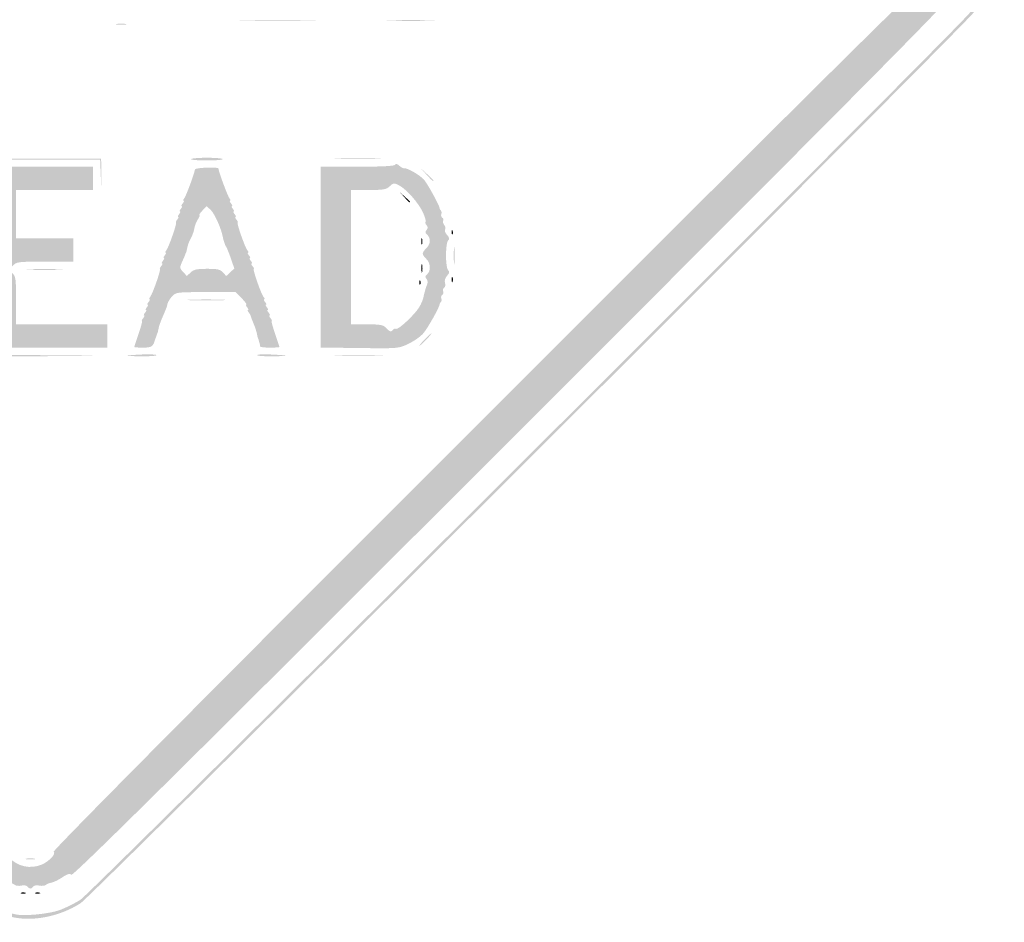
# Model space of a CAD drawing. Header units: inches. Extents: x -25.6 to 25.6, y -25.5 to 25.5.
# Tile 6 of 10: x -0.3 to 25.6, y -25.5 to -1.8. Entities that reach past the tile are written whole.
import ezdxf

# ---------------------------------------------------------------- set-up
doc = ezdxf.new("R2010")
doc.units = ezdxf.units.IN
doc.header["$MEASUREMENT"] = 0

msp = doc.modelspace()

# ---------------------------------------------------------------- hatches: boundary and pattern name
h = msp.add_hatch(color=7)
edge = h.paths.add_edge_path()
edge.add_spline(control_points=[(-0.562, -25.384), (-0.877, -25.296), (-1.314, -25.077), (-1.519, -24.905), (-1.845, -24.633), (-24.626, -1.847), (-24.846, -1.573), (-25.517, -0.737), (-25.628, 0.167), (-25.17, 1.077), (-24.993, 1.429), (-24.691, 1.735), (-13.142, 13.271)], knot_values=[0, 0, 0, 0, 1, 1, 1, 2, 2, 2, 3, 3, 3, 4, 4, 4, 4], degree=3, periodic=0)
edge.add_line((-13.142, 13.271), (-1.296, 25.104))
edge.add_line((-1.296, 25.104), (-0.964, 25.234))
edge.add_spline(control_points=[(-0.964, 25.234), (-0.48, 25.425), (-0.074, 25.482), (0.326, 25.416), (0.675, 25.358), (1.173, 25.164), (1.367, 25.011), (1.432, 24.959), (6.78, 19.624), (13.252, 13.154), (24.562, 1.848), (25.026, 1.377), (25.186, 1.052), (25.627, 0.152), (25.499, -0.775), (24.821, -1.599), (24.358, -2.16), (1.599, -24.863), (1.32, -25.041), (0.747, -25.407), (0.004, -25.543), (-0.562, -25.384)], knot_values=[0, 0, 0, 0, 1, 1, 1, 2, 2, 2, 3, 3, 3, 4, 4, 4, 5, 5, 5, 6, 6, 6, 7, 7, 7, 7], degree=3, periodic=0)
edge = h.paths.add_edge_path(flags=0)
edge.add_spline(control_points=[(0.778, -25.219), (0.933, -25.16), (1.177, -25.038), (1.32, -24.947), (1.599, -24.768), (24.264, -2.16), (24.726, -1.599), (25.405, -0.775), (25.533, 0.152), (25.092, 1.052), (24.932, 1.377), (24.467, 1.849), (13.158, 13.159), (1.527, 24.791), (1.387, 24.93), (1.037, 25.095), (0.364, 25.414), (-0.234, 25.427), (-0.964, 25.14)], knot_values=[0, 0, 0, 0, 1, 1, 1, 2, 2, 2, 3, 3, 3, 4, 4, 4, 5, 5, 5, 6, 6, 6, 6], degree=3, periodic=0)
edge.add_line((-0.964, 25.14), (-1.296, 25.01))
edge.add_line((-1.296, 25.01), (-13.095, 13.224))
edge.add_spline(control_points=[(-13.095, 13.224), (-24.597, 1.734), (-24.899, 1.429), (-25.076, 1.077), (-25.534, 0.167), (-25.423, -0.737), (-24.751, -1.573), (-24.343, -2.081), (-1.603, -24.766), (-1.32, -24.947), (-1.092, -25.093), (-0.688, -25.263), (-0.401, -25.333), (-0.177, -25.388), (0.502, -25.322), (0.778, -25.219)], knot_values=[0, 0, 0, 0, 1, 1, 1, 2, 2, 2, 3, 3, 3, 4, 4, 4, 5, 5, 5, 5], degree=3, periodic=0)
h = msp.add_hatch(color=7)
edge = h.paths.add_edge_path()
edge.add_spline(control_points=[(-0.074, -24.603), (-0.091, -24.574), (-0.164, -24.562), (-0.235, -24.576), (-0.305, -24.591), (-0.383, -24.583), (-0.407, -24.559), (-0.43, -24.535), (-0.495, -24.509), (-0.55, -24.5), (-0.605, -24.492), (-0.734, -24.429), (-0.837, -24.361), (-0.979, -24.267), (-1.038, -24.25), (-1.079, -24.291), (-1.12, -24.332), (-3.971, -21.508), (-12.74, -12.74), (-21.797, -3.683), (-24.333, -1.121), (-24.289, -1.077), (-24.244, -1.033), (-24.258, -0.986), (-24.351, -0.864), (-24.417, -0.778), (-24.458, -0.707), (-24.443, -0.707), (-24.428, -0.707), (-24.442, -0.659), (-24.474, -0.601), (-24.506, -0.543), (-24.535, -0.474), (-24.539, -0.448), (-24.543, -0.422), (-24.55, -0.39), (-24.555, -0.377), (-24.568, -0.343), (-24.57, 0.298), (-24.557, 0.354), (-24.551, 0.379), (-24.543, 0.422), (-24.538, 0.448), (-24.525, 0.534), (-24.28, 0.983), (-24.229, 1.014), (-24.194, 1.036), (-24.196, 1.067), (-24.236, 1.115), (-24.285, 1.174), (-22.46, 3.019), (-12.763, 12.716), (-3.318, 22.162), (-1.22, 24.237), (-1.165, 24.192), (-1.113, 24.148), (-1.082, 24.155), (-1.019, 24.224), (-0.945, 24.306), (-0.772, 24.395), (-0.448, 24.518), (-0.37, 24.547), (-0.169, 24.571), (0, 24.571), (0.169, 24.571), (0.37, 24.547), (0.448, 24.518), (0.754, 24.402), (0.946, 24.307), (0.996, 24.246), (1.038, 24.196), (1.064, 24.194), (1.117, 24.238), (1.173, 24.285), (3.192, 22.288), (12.716, 12.763), (22.241, 3.239), (24.237, 1.22), (24.191, 1.164), (24.147, 1.111), (24.151, 1.084), (24.21, 1.035), (24.282, 0.974), (24.524, 0.544), (24.538, 0.448), (24.543, 0.422), (24.551, 0.379), (24.557, 0.354), (24.57, 0.298), (24.568, -0.343), (24.555, -0.377), (24.55, -0.39), (24.543, -0.422), (24.539, -0.448), (24.535, -0.474), (24.506, -0.543), (24.474, -0.601), (24.442, -0.659), (24.428, -0.707), (24.443, -0.707), (24.458, -0.707), (24.417, -0.778), (24.351, -0.864), (24.258, -0.986), (24.244, -1.033), (24.289, -1.077), (24.333, -1.121), (21.797, -3.683), (12.74, -12.74), (3.971, -21.508), (1.12, -24.332), (1.079, -24.291), (1.038, -24.25), (0.979, -24.267), (0.837, -24.361), (0.734, -24.429), (0.605, -24.492), (0.55, -24.5), (0.495, -24.509), (0.43, -24.535), (0.407, -24.559), (0.383, -24.583), (0.305, -24.591), (0.235, -24.576), (0.164, -24.562), (0.091, -24.574), (0.074, -24.603), (0.056, -24.631), (0.023, -24.654), (0, -24.654), (-0.023, -24.654), (-0.056, -24.631), (-0.074, -24.603)], knot_values=[0, 0, 0, 0, 1, 1, 1, 2, 2, 2, 3, 3, 3, 4, 4, 4, 5, 5, 5, 6, 6, 6, 7, 7, 7, 8, 8, 8, 9, 9, 9, 10, 10, 10, 11, 11, 11, 12, 12, 12, 13, 13, 13, 14, 14, 14, 15, 15, 15, 16, 16, 16, 17, 17, 17, 18, 18, 18, 19, 19, 19, 20, 20, 20, 21, 21, 21, 22, 22, 22, 23, 23, 23, 24, 24, 24, 25, 25, 25, 26, 26, 26, 27, 27, 27, 28, 28, 28, 29, 29, 29, 30, 30, 30, 31, 31, 31, 32, 32, 32, 33, 33, 33, 34, 34, 34, 35, 35, 35, 36, 36, 36, 37, 37, 37, 38, 38, 38, 39, 39, 39, 40, 40, 40, 41, 41, 41, 42, 42, 42, 43, 43, 43, 44, 44, 44, 44], degree=3, periodic=0)
edge = h.paths.add_edge_path(flags=0)
edge.add_spline(control_points=[(0.296, -24.024), (0.496, -23.939), (0.687, -23.734), (0.611, -23.687), (0.575, -23.665), (4.673, -19.533), (12.096, -12.111), (20.323, -3.884), (23.652, -0.583), (23.692, -0.616), (23.762, -0.674), (24.059, -0.35), (24.023, -0.256), (24.01, -0.22), (24.019, -0.179), (24.044, -0.164), (24.097, -0.131), (24.104, 0.11), (24.053, 0.161), (24.019, 0.195), (24.013, 0.216), (24, 0.341), (23.997, 0.373), (21.476, 2.918), (18.399, 5.996), (14.658, 9.737), (12.786, 11.578), (12.752, 11.55), (12.676, 11.487), (0.592, 23.578), (0.661, 23.647), (0.697, 23.683), (0.664, 23.74), (0.543, 23.846), (0.45, 23.928), (0.348, 23.997), (0.317, 24), (0.217, 24.009), (0.167, 24.022), (0.082, 24.061), (0.037, 24.082), (-0.037, 24.082), (-0.082, 24.061), (-0.167, 24.022), (-0.217, 24.009), (-0.317, 24), (-0.348, 23.997), (-0.45, 23.928), (-0.543, 23.846), (-0.664, 23.74), (-0.697, 23.683), (-0.661, 23.647), (-0.592, 23.578), (-12.676, 11.487), (-12.752, 11.55), (-12.786, 11.578), (-14.658, 9.737), (-18.399, 5.996), (-21.476, 2.918), (-23.997, 0.373), (-24, 0.341), (-24.013, 0.216), (-24.019, 0.195), (-24.053, 0.161), (-24.104, 0.11), (-24.097, -0.131), (-24.044, -0.164), (-24.019, -0.179), (-24.009, -0.218), (-24.021, -0.249), (-24.056, -0.341), (-23.76, -0.673), (-23.693, -0.617), (-23.652, -0.583), (-20.436, -3.77), (-12.096, -12.111), (-4.673, -19.533), (-0.575, -23.665), (-0.611, -23.687), (-0.651, -23.712), (-0.636, -23.756), (-0.557, -23.84), (-0.34, -24.076), (0.002, -24.15), (0.296, -24.024)], knot_values=[0, 0, 0, 0, 1, 1, 1, 2, 2, 2, 3, 3, 3, 4, 4, 4, 5, 5, 5, 6, 6, 6, 7, 7, 7, 8, 8, 8, 9, 9, 9, 10, 10, 10, 11, 11, 11, 12, 12, 12, 13, 13, 13, 14, 14, 14, 15, 15, 15, 16, 16, 16, 17, 17, 17, 18, 18, 18, 19, 19, 19, 20, 20, 20, 21, 21, 21, 22, 22, 22, 23, 23, 23, 24, 24, 24, 25, 25, 25, 26, 26, 26, 27, 27, 27, 28, 28, 28, 28], degree=3, periodic=0)
h = msp.add_hatch(color=7)
edge = h.paths.add_edge_path()
edge.add_spline(control_points=[(5.692, -1.803), (6.139, -1.795), (6.871, -1.795), (7.319, -1.803), (7.766, -1.811), (7.4, -1.817), (6.505, -1.817), (5.611, -1.817), (5.245, -1.811), (5.692, -1.803)], knot_values=[0, 0, 0, 0, 1, 1, 1, 2, 2, 2, 3, 3, 3, 3], degree=3, periodic=0)
h = msp.add_hatch(color=7)
edge = h.paths.add_edge_path()
edge.add_spline(control_points=[(9.484, -1.803), (9.762, -1.795), (10.228, -1.795), (10.521, -1.803), (10.815, -1.812), (10.588, -1.818), (10.017, -1.818), (9.447, -1.818), (9.207, -1.812), (9.484, -1.803)], knot_values=[0, 0, 0, 0, 1, 1, 1, 2, 2, 2, 3, 3, 3, 3], degree=3, periodic=0)
h = msp.add_hatch(color=7)
edge = h.paths.add_edge_path()
edge.add_spline(control_points=[(2.275, -1.899), (2.347, -1.888), (2.453, -1.888), (2.511, -1.9), (2.569, -1.911), (2.51, -1.92), (2.381, -1.919), (2.251, -1.919), (2.204, -1.91), (2.275, -1.899)], knot_values=[0, 0, 0, 0, 1, 1, 1, 2, 2, 2, 3, 3, 3, 3], degree=3, periodic=0)
h = msp.add_hatch(color=7)
edge = h.paths.add_edge_path()
edge.add_spline(control_points=[(4.226, -5.457), (4.238, -5.437), (4.426, -5.421), (4.643, -5.421), (4.861, -5.421), (5.048, -5.437), (5.06, -5.457), (5.072, -5.476), (4.885, -5.492), (4.643, -5.492), (4.402, -5.492), (4.214, -5.476), (4.226, -5.457)], knot_values=[0, 0, 0, 0, 1, 1, 1, 2, 2, 2, 3, 3, 3, 4, 4, 4, 4], degree=3, periodic=0)
h = msp.add_hatch(color=7)
edge = h.paths.add_edge_path()
edge.add_spline(control_points=[(8.123, -5.433), (8.403, -5.425), (8.848, -5.425), (9.112, -5.433), (9.377, -5.442), (9.148, -5.448), (8.603, -5.448), (8.059, -5.448), (7.842, -5.441), (8.123, -5.433)], knot_values=[0, 0, 0, 0, 1, 1, 1, 2, 2, 2, 3, 3, 3, 3], degree=3, periodic=0)
h = msp.add_hatch(color=7)
edge = h.paths.add_edge_path()
edge.add_spline(control_points=[(-1.204, -10.595), (-1.216, -10.562), (-1.221, -9.39), (-1.214, -7.99)], knot_values=[0, 0, 0, 0, 1, 1, 1, 1], degree=3, periodic=0)
edge.add_line((-1.214, -7.99), (-1.202, -5.445))
edge.add_line((-1.202, -5.445), (0.33, -5.445))
edge.add_line((0.33, -5.445), (1.862, -5.445))
edge.add_line((1.862, -5.445), (1.865, -5.869))
edge.add_line((1.865, -5.869), (1.868, -6.293))
edge.add_line((1.868, -6.293), (1.852, -5.881))
edge.add_line((1.852, -5.881), (1.835, -5.468))
edge.add_line((1.835, -5.468), (0.328, -5.468))
edge.add_line((0.328, -5.468), (-1.179, -5.468))
edge.add_line((-1.179, -5.468), (-1.179, -8.037))
edge.add_line((-1.179, -8.037), (-1.179, -10.605))
edge.add_line((-1.179, -10.605), (0.436, -10.618))
edge.add_line((0.436, -10.618), (2.051, -10.631))
edge.add_line((2.051, -10.631), (0.435, -10.643))
edge.add_spline(control_points=[(0.435, -10.643), (-0.823, -10.651), (-1.186, -10.641), (-1.204, -10.595)], knot_values=[0, 0, 0, 0, 1, 1, 1, 1], degree=3, periodic=0)
h = msp.add_hatch(color=7)
edge = h.paths.add_edge_path()
edge.add_line((-0.99, -8.037), (-0.99, -5.657))
edge.add_line((-0.99, -5.657), (0.33, -5.657))
edge.add_line((0.33, -5.657), (1.65, -5.657))
edge.add_line((1.65, -5.657), (1.65, -5.963))
edge.add_line((1.65, -5.963), (1.65, -6.27))
edge.add_line((1.65, -6.27), (0.636, -6.27))
edge.add_line((0.636, -6.27), (-0.377, -6.27))
edge.add_line((-0.377, -6.27), (-0.377, -6.906))
edge.add_line((-0.377, -6.906), (-0.377, -7.542))
edge.add_line((-0.377, -7.542), (0.377, -7.542))
edge.add_line((0.377, -7.542), (1.131, -7.542))
edge.add_line((1.131, -7.542), (1.131, -7.849))
edge.add_line((1.131, -7.849), (1.131, -8.155))
edge.add_line((1.131, -8.155), (0.385, -8.155))
edge.add_spline(control_points=[(0.385, -8.155), (-0.335, -8.155), (-0.364, -8.159), (-0.464, -8.265)], knot_values=[0, 0, 0, 0, 1, 1, 1, 1], degree=3, periodic=0)
edge.add_line((-0.464, -8.265), (-0.567, -8.375))
edge.add_line((-0.567, -8.375), (-0.472, -8.461))
edge.add_spline(control_points=[(-0.472, -8.461), (-0.386, -8.539), (-0.377, -8.605), (-0.377, -9.176)], knot_values=[0, 0, 0, 0, 1, 1, 1, 1], degree=3, periodic=0)
edge.add_line((-0.377, -9.176), (-0.377, -9.805))
edge.add_line((-0.377, -9.805), (0.825, -9.805))
edge.add_line((0.825, -9.805), (2.027, -9.805))
edge.add_line((2.027, -9.805), (2.027, -10.112))
edge.add_line((2.027, -10.112), (2.027, -10.418))
edge.add_line((2.027, -10.418), (0.519, -10.418))
edge.add_line((0.519, -10.418), (-0.99, -10.418))
edge.add_line((-0.99, -10.418), (-0.99, -8.037))
h = msp.add_hatch(color=7)
edge = h.paths.add_edge_path()
edge.add_spline(control_points=[(2.734, -10.403), (2.734, -10.394), (2.786, -10.235), (2.849, -10.049), (2.912, -9.863), (2.952, -9.711), (2.938, -9.711), (2.923, -9.711), (2.938, -9.679), (2.97, -9.64), (3.002, -9.601), (3.013, -9.57), (2.993, -9.57), (2.974, -9.57), (2.985, -9.538), (3.017, -9.499), (3.049, -9.46), (3.06, -9.428), (3.041, -9.428), (3.021, -9.428), (3.032, -9.396), (3.064, -9.357), (3.096, -9.318), (3.107, -9.287), (3.088, -9.287), (3.068, -9.287), (3.079, -9.255), (3.111, -9.216), (3.144, -9.177), (3.154, -9.145), (3.135, -9.145), (3.116, -9.145), (3.124, -9.116), (3.153, -9.081), (3.218, -9.003), (3.447, -8.344), (3.409, -8.344), (3.395, -8.344), (3.409, -8.312), (3.441, -8.273), (3.474, -8.234), (3.484, -8.202), (3.465, -8.202), (3.446, -8.202), (3.456, -8.171), (3.488, -8.132), (3.521, -8.093), (3.531, -8.061), (3.512, -8.061), (3.493, -8.061), (3.503, -8.029), (3.536, -7.99), (3.568, -7.951), (3.578, -7.92), (3.559, -7.92), (3.54, -7.92), (3.548, -7.891), (3.578, -7.855), (3.642, -7.777), (3.871, -7.118), (3.833, -7.118), (3.819, -7.118), (3.833, -7.086), (3.866, -7.047), (3.898, -7.009), (3.908, -6.977), (3.889, -6.977), (3.87, -6.977), (3.88, -6.945), (3.913, -6.906), (3.945, -6.867), (3.956, -6.835), (3.936, -6.835), (3.917, -6.835), (3.928, -6.804), (3.96, -6.765), (3.992, -6.726), (4.003, -6.694), (3.983, -6.694), (3.964, -6.694), (3.975, -6.662), (4.007, -6.623), (4.039, -6.584), (4.05, -6.553), (4.031, -6.553), (4.011, -6.553), (4.02, -6.523), (4.049, -6.488), (4.097, -6.43), (4.313, -5.846), (4.33, -5.728), (4.337, -5.681), (4.951, -5.658), (4.949, -5.704), (4.945, -5.766), (5.191, -6.431), (5.238, -6.488), (5.267, -6.523), (5.275, -6.553), (5.256, -6.553), (5.237, -6.553), (5.247, -6.584), (5.28, -6.623), (5.312, -6.662), (5.323, -6.694), (5.303, -6.694), (5.284, -6.694), (5.295, -6.726), (5.327, -6.765), (5.359, -6.804), (5.37, -6.835), (5.35, -6.835), (5.331, -6.835), (5.342, -6.867), (5.374, -6.906), (5.406, -6.945), (5.417, -6.977), (5.398, -6.977), (5.378, -6.977), (5.389, -7.009), (5.421, -7.047), (5.453, -7.086), (5.468, -7.118), (5.453, -7.118), (5.416, -7.118), (5.644, -7.777), (5.709, -7.855), (5.739, -7.891), (5.747, -7.92), (5.728, -7.92), (5.708, -7.92), (5.719, -7.951), (5.751, -7.99), (5.783, -8.029), (5.794, -8.061), (5.775, -8.061), (5.755, -8.061), (5.766, -8.093), (5.798, -8.132), (5.831, -8.171), (5.841, -8.202), (5.822, -8.202), (5.803, -8.202), (5.813, -8.234), (5.845, -8.273), (5.878, -8.312), (5.892, -8.344), (5.878, -8.344), (5.84, -8.344), (6.069, -9.003), (6.133, -9.081), (6.163, -9.116), (6.171, -9.145), (6.152, -9.145), (6.133, -9.145), (6.143, -9.177), (6.175, -9.216), (6.208, -9.255), (6.218, -9.287), (6.199, -9.287), (6.18, -9.287), (6.19, -9.318), (6.223, -9.357), (6.255, -9.396), (6.265, -9.428), (6.246, -9.428), (6.227, -9.428), (6.237, -9.46), (6.27, -9.499), (6.302, -9.538), (6.313, -9.57), (6.293, -9.57), (6.274, -9.57), (6.285, -9.601), (6.317, -9.64), (6.349, -9.679), (6.364, -9.711), (6.349, -9.711), (6.334, -9.711), (6.374, -9.863), (6.437, -10.049), (6.501, -10.235), (6.553, -10.394), (6.553, -10.403), (6.553, -10.411), (6.436, -10.418), (6.293, -10.418), (6.151, -10.418), (6.036, -10.402), (6.04, -10.383), (6.043, -10.363), (6.04, -10.331), (6.034, -10.312), (6.027, -10.293), (6.017, -10.255), (6.01, -10.229), (6.004, -10.204), (5.994, -10.177), (5.989, -10.171), (5.984, -10.164), (5.971, -10.11), (5.96, -10.051), (5.949, -9.992), (5.909, -9.87), (5.871, -9.78), (5.833, -9.689), (5.8, -9.599), (5.796, -9.58), (5.793, -9.561), (5.768, -9.519), (5.741, -9.487), (5.714, -9.455), (5.708, -9.428), (5.728, -9.428), (5.747, -9.428), (5.736, -9.396), (5.704, -9.357), (5.672, -9.318), (5.663, -9.287), (5.684, -9.287), (5.705, -9.287), (5.651, -9.212), (5.563, -9.122)], knot_values=[0, 0, 0, 0, 1, 1, 1, 2, 2, 2, 3, 3, 3, 4, 4, 4, 5, 5, 5, 6, 6, 6, 7, 7, 7, 8, 8, 8, 9, 9, 9, 10, 10, 10, 11, 11, 11, 12, 12, 12, 13, 13, 13, 14, 14, 14, 15, 15, 15, 16, 16, 16, 17, 17, 17, 18, 18, 18, 19, 19, 19, 20, 20, 20, 21, 21, 21, 22, 22, 22, 23, 23, 23, 24, 24, 24, 25, 25, 25, 26, 26, 26, 27, 27, 27, 28, 28, 28, 29, 29, 29, 30, 30, 30, 31, 31, 31, 32, 32, 32, 33, 33, 33, 34, 34, 34, 35, 35, 35, 36, 36, 36, 37, 37, 37, 38, 38, 38, 39, 39, 39, 40, 40, 40, 41, 41, 41, 42, 42, 42, 43, 43, 43, 44, 44, 44, 45, 45, 45, 46, 46, 46, 47, 47, 47, 48, 48, 48, 49, 49, 49, 50, 50, 50, 51, 51, 51, 52, 52, 52, 53, 53, 53, 54, 54, 54, 55, 55, 55, 56, 56, 56, 57, 57, 57, 58, 58, 58, 59, 59, 59, 60, 60, 60, 61, 61, 61, 62, 62, 62, 63, 63, 63, 64, 64, 64, 65, 65, 65, 66, 66, 66, 67, 67, 67, 68, 68, 68, 69, 69, 69, 70, 70, 70, 71, 71, 71, 72, 72, 72, 73, 73, 73, 74, 74, 74, 74], degree=3, periodic=0)
edge.add_line((5.563, -9.122), (5.403, -8.957))
edge.add_line((5.403, -8.957), (4.619, -8.957))
edge.add_spline(control_points=[(4.619, -8.957), (3.853, -8.957), (3.832, -8.959), (3.729, -9.069), (3.671, -9.131), (3.616, -9.222), (3.606, -9.27), (3.597, -9.318), (3.586, -9.363), (3.58, -9.369), (3.575, -9.376), (3.566, -9.397), (3.561, -9.416), (3.555, -9.436), (3.515, -9.531), (3.472, -9.627), (3.429, -9.724), (3.385, -9.851), (3.374, -9.91), (3.363, -9.969), (3.35, -10.023), (3.345, -10.029), (3.339, -10.036), (3.33, -10.062), (3.323, -10.088), (3.317, -10.114), (3.306, -10.146), (3.3, -10.159), (3.293, -10.172), (3.284, -10.198), (3.278, -10.218), (3.229, -10.391), (3.187, -10.418), (2.965, -10.418), (2.838, -10.418), (2.734, -10.411), (2.734, -10.403)], knot_values=[0, 0, 0, 0, 1, 1, 1, 2, 2, 2, 3, 3, 3, 4, 4, 4, 5, 5, 5, 6, 6, 6, 7, 7, 7, 8, 8, 8, 9, 9, 9, 10, 10, 10, 11, 11, 11, 12, 12, 12, 12], degree=3, periodic=0)
edge = h.paths.add_edge_path(flags=0)
edge.add_spline(control_points=[(4.651, -8.344), (4.923, -8.344), (4.998, -8.361), (5.068, -8.439)], knot_values=[0, 0, 0, 0, 1, 1, 1, 1], degree=3, periodic=0)
edge.add_line((5.068, -8.439), (5.154, -8.534))
edge.add_line((5.154, -8.534), (5.26, -8.434))
edge.add_line((5.26, -8.434), (5.366, -8.335))
edge.add_line((5.366, -8.335), (5.278, -8.079))
edge.add_spline(control_points=[(5.278, -8.079), (5.23, -7.939), (5.173, -7.797), (5.153, -7.766), (5.133, -7.734), (5.113, -7.692), (5.11, -7.672), (5.106, -7.653), (5.099, -7.631), (5.094, -7.625), (5.088, -7.618), (5.076, -7.567), (5.065, -7.511), (5.022, -7.282), (4.848, -6.892), (4.746, -6.796)], knot_values=[0, 0, 0, 0, 1, 1, 1, 2, 2, 2, 3, 3, 3, 4, 4, 4, 5, 5, 5, 5], degree=3, periodic=0)
edge.add_line((4.746, -6.796), (4.637, -6.693))
edge.add_line((4.637, -6.693), (4.526, -6.812))
edge.add_spline(control_points=[(4.526, -6.812), (4.465, -6.876), (4.43, -6.93), (4.448, -6.93), (4.466, -6.93), (4.449, -6.978), (4.41, -7.037), (4.371, -7.097), (4.33, -7.197), (4.318, -7.261), (4.306, -7.325), (4.293, -7.383), (4.287, -7.389), (4.282, -7.396), (4.275, -7.417), (4.27, -7.436), (4.266, -7.456), (4.237, -7.518), (4.206, -7.574), (4.175, -7.631), (4.14, -7.726), (4.129, -7.786), (4.117, -7.847), (4.104, -7.901), (4.099, -7.908), (4.094, -7.914), (4.085, -7.936), (4.079, -7.955), (4.074, -7.974), (4.036, -8.065), (3.995, -8.155), (3.923, -8.312), (3.925, -8.326), (4.019, -8.427)], knot_values=[0, 0, 0, 0, 1, 1, 1, 2, 2, 2, 3, 3, 3, 4, 4, 4, 5, 5, 5, 6, 6, 6, 7, 7, 7, 8, 8, 8, 9, 9, 9, 10, 10, 10, 11, 11, 11, 11], degree=3, periodic=0)
edge.add_line((4.019, -8.427), (4.118, -8.533))
edge.add_line((4.118, -8.533), (4.219, -8.438))
edge.add_spline(control_points=[(4.219, -8.438), (4.3, -8.362), (4.384, -8.344), (4.651, -8.344)], knot_values=[0, 0, 0, 0, 1, 1, 1, 1], degree=3, periodic=0)
h = msp.add_hatch(color=7)
edge = h.paths.add_edge_path()
edge.add_line((8.662, -10.429), (7.637, -10.416))
edge.add_line((7.637, -10.416), (7.637, -8.037))
edge.add_line((7.637, -8.037), (7.637, -5.657))
edge.add_line((7.637, -5.657), (8.6, -5.657))
edge.add_spline(control_points=[(8.6, -5.657), (9.231, -5.657), (9.575, -5.64), (9.595, -5.607), (9.615, -5.573), (9.654, -5.582), (9.71, -5.632), (9.756, -5.674), (9.812, -5.703), (9.835, -5.696), (9.902, -5.678), (10.245, -5.874), (10.354, -5.994), (10.445, -6.094), (10.764, -6.673), (10.769, -6.749), (10.771, -6.766), (10.786, -6.795), (10.804, -6.812), (10.821, -6.83), (10.825, -6.872), (10.812, -6.906), (10.799, -6.94), (10.812, -6.981), (10.84, -6.999), (10.868, -7.016), (10.878, -7.051), (10.863, -7.076), (10.847, -7.102), (10.859, -7.152), (10.889, -7.189), (10.92, -7.226), (10.93, -7.279), (10.912, -7.308), (10.895, -7.336), (10.918, -7.401), (10.964, -7.452), (11.028, -7.523), (11.035, -7.558), (10.992, -7.6), (10.96, -7.632), (10.937, -7.797), (10.937, -7.99), (10.937, -8.184), (10.96, -8.348), (10.992, -8.38), (11.035, -8.423), (11.028, -8.457), (10.964, -8.528), (10.913, -8.585), (10.892, -8.656), (10.911, -8.714), (10.927, -8.765), (10.917, -8.822), (10.888, -8.84), (10.859, -8.857), (10.847, -8.901), (10.861, -8.936), (10.874, -8.972), (10.864, -9.014), (10.837, -9.031), (10.81, -9.047), (10.799, -9.088), (10.812, -9.122), (10.825, -9.156), (10.821, -9.198), (10.804, -9.215), (10.786, -9.233), (10.771, -9.262), (10.769, -9.279), (10.764, -9.357), (10.458, -9.901), (10.343, -10.038), (10.272, -10.122), (10.096, -10.247), (9.951, -10.316), (9.687, -10.442), (9.687, -10.442), (8.662, -10.429)], knot_values=[0, 0, 0, 0, 1, 1, 1, 2, 2, 2, 3, 3, 3, 4, 4, 4, 5, 5, 5, 6, 6, 6, 7, 7, 7, 8, 8, 8, 9, 9, 9, 10, 10, 10, 11, 11, 11, 12, 12, 12, 13, 13, 13, 14, 14, 14, 15, 15, 15, 16, 16, 16, 17, 17, 17, 18, 18, 18, 19, 19, 19, 20, 20, 20, 21, 21, 21, 22, 22, 22, 23, 23, 23, 24, 24, 24, 25, 25, 25, 26, 26, 26, 26], degree=3, periodic=0)
edge = h.paths.add_edge_path(flags=0)
edge.add_spline(control_points=[(9.546, -9.946), (9.563, -9.92), (9.596, -9.91), (9.619, -9.925), (9.674, -9.959), (10.106, -9.558), (10.229, -9.358), (10.28, -9.275), (10.331, -9.156), (10.343, -9.094), (10.354, -9.031), (10.369, -8.97), (10.375, -8.957), (10.38, -8.944), (10.389, -8.912), (10.394, -8.886), (10.399, -8.86), (10.42, -8.801), (10.44, -8.756), (10.46, -8.709), (10.453, -8.645), (10.423, -8.609), (10.383, -8.561), (10.387, -8.53), (10.441, -8.486), (10.542, -8.402), (10.529, -8.185), (10.418, -8.085), (10.366, -8.038), (10.324, -7.974), (10.324, -7.943), (10.324, -7.912), (10.366, -7.849), (10.418, -7.802), (10.53, -7.701), (10.541, -7.531), (10.441, -7.448), (10.387, -7.403), (10.383, -7.373), (10.423, -7.324), (10.463, -7.277), (10.463, -7.243), (10.424, -7.196), (10.395, -7.162), (10.384, -7.121), (10.399, -7.106), (10.414, -7.091), (10.384, -6.983), (10.332, -6.866), (10.223, -6.62), (9.895, -6.247), (9.697, -6.145), (9.57, -6.079), (9.552, -6.081), (9.456, -6.172), (9.365, -6.257), (9.292, -6.27), (8.895, -6.27)], knot_values=[0, 0, 0, 0, 1, 1, 1, 2, 2, 2, 3, 3, 3, 4, 4, 4, 5, 5, 5, 6, 6, 6, 7, 7, 7, 8, 8, 8, 9, 9, 9, 10, 10, 10, 11, 11, 11, 12, 12, 12, 13, 13, 13, 14, 14, 14, 15, 15, 15, 16, 16, 16, 17, 17, 17, 18, 18, 18, 19, 19, 19, 19], degree=3, periodic=0)
edge.add_line((8.895, -6.27), (8.438, -6.27))
edge.add_line((8.438, -6.27), (8.438, -8.037))
edge.add_line((8.438, -8.037), (8.438, -9.805))
edge.add_line((8.438, -9.805), (8.855, -9.805))
edge.add_spline(control_points=[(8.855, -9.805), (9.212, -9.805), (9.284, -9.819), (9.357, -9.899), (9.453, -10.005), (9.503, -10.017), (9.546, -9.946)], knot_values=[0, 0, 0, 0, 1, 1, 1, 2, 2, 2, 2], degree=3, periodic=0)
h = msp.add_hatch(color=7)
edge = h.paths.add_edge_path()
edge.add_line((10.416, -5.857), (10.253, -5.68))
edge.add_line((10.253, -5.68), (10.43, -5.843))
edge.add_spline(control_points=[(10.43, -5.843), (10.527, -5.932), (10.607, -6.012), (10.607, -6.02), (10.607, -6.056), (10.567, -6.022), (10.416, -5.857)], knot_values=[0, 0, 0, 0, 1, 1, 1, 2, 2, 2, 2], degree=3, periodic=0)
h = msp.add_hatch(color=7)
edge = h.paths.add_edge_path()
edge.add_line((9.849, -6.47), (9.735, -6.34))
edge.add_line((9.735, -6.34), (9.864, -6.455))
edge.add_spline(control_points=[(9.864, -6.455), (9.935, -6.518), (9.994, -6.576), (9.994, -6.584), (9.994, -6.621), (9.956, -6.591), (9.849, -6.47)], knot_values=[0, 0, 0, 0, 1, 1, 1, 2, 2, 2, 2], degree=3, periodic=0)
h = msp.add_hatch(color=7)
edge = h.paths.add_edge_path()
edge.add_spline(control_points=[(10.286, -7.613), (10.287, -7.535), (10.297, -7.509), (10.309, -7.555), (10.321, -7.601), (10.32, -7.665), (10.308, -7.697), (10.295, -7.728), (10.285, -7.691), (10.286, -7.613)], knot_values=[0, 0, 0, 0, 1, 1, 1, 2, 2, 2, 3, 3, 3, 3], degree=3, periodic=0)
h = msp.add_hatch(color=7)
edge = h.paths.add_edge_path()
edge.add_spline(control_points=[(11.082, -7.374), (11.084, -7.319), (11.095, -7.307), (11.11, -7.345), (11.124, -7.379), (11.122, -7.42), (11.106, -7.435), (11.091, -7.451), (11.08, -7.423), (11.082, -7.374)], knot_values=[0, 0, 0, 0, 1, 1, 1, 2, 2, 2, 3, 3, 3, 3], degree=3, periodic=0)
h = msp.add_hatch(color=7)
edge = h.paths.add_edge_path()
edge.add_spline(control_points=[(11.141, -7.99), (11.141, -7.783), (11.15, -7.704), (11.16, -7.815), (11.17, -7.926), (11.17, -8.095), (11.159, -8.192), (11.149, -8.288), (11.141, -8.198), (11.141, -7.99)], knot_values=[0, 0, 0, 0, 1, 1, 1, 2, 2, 2, 3, 3, 3, 3], degree=3, periodic=0)
h = msp.add_hatch(color=7)
edge = h.paths.add_edge_path()
edge.add_spline(control_points=[(10.289, -8.32), (10.289, -8.217), (10.299, -8.18), (10.31, -8.238), (10.321, -8.297), (10.321, -8.382), (10.309, -8.427), (10.297, -8.472), (10.288, -8.424), (10.289, -8.32)], knot_values=[0, 0, 0, 0, 1, 1, 1, 2, 2, 2, 3, 3, 3, 3], degree=3, periodic=0)
h = msp.add_hatch(color=7)
edge = h.paths.add_edge_path()
edge.add_spline(control_points=[(-0.012, -8.356), (0.202, -8.347), (0.552, -8.347), (0.766, -8.356), (0.98, -8.365), (0.805, -8.372), (0.377, -8.372), (-0.051, -8.372), (-0.226, -8.365), (-0.012, -8.356)], knot_values=[0, 0, 0, 0, 1, 1, 1, 2, 2, 2, 3, 3, 3, 3], degree=3, periodic=0)
h = msp.add_hatch(color=7)
edge = h.paths.add_edge_path()
edge.add_spline(control_points=[(11.085, -8.627), (11.085, -8.562), (11.096, -8.535), (11.109, -8.568), (11.122, -8.6), (11.122, -8.653), (11.109, -8.686), (11.096, -8.718), (11.085, -8.692), (11.085, -8.627)], knot_values=[0, 0, 0, 0, 1, 1, 1, 2, 2, 2, 3, 3, 3, 3], degree=3, periodic=0)
h = msp.add_hatch(color=7)
edge = h.paths.add_edge_path()
edge.add_spline(control_points=[(10.233, -8.693), (10.235, -8.639), (10.247, -8.627), (10.262, -8.665), (10.275, -8.699), (10.274, -8.74), (10.258, -8.755), (10.242, -8.771), (10.231, -8.743), (10.233, -8.693)], knot_values=[0, 0, 0, 0, 1, 1, 1, 2, 2, 2, 3, 3, 3, 3], degree=3, periodic=0)
h = msp.add_hatch(color=7)
edge = h.paths.add_edge_path()
edge.add_spline(control_points=[(4.205, -9.157), (4.43, -9.149), (4.812, -9.149), (5.053, -9.157), (5.295, -9.166), (5.11, -9.173), (4.643, -9.173), (4.177, -9.173), (3.979, -9.166), (4.205, -9.157)], knot_values=[0, 0, 0, 0, 1, 1, 1, 2, 2, 2, 3, 3, 3, 3], degree=3, periodic=0)
h = msp.add_hatch(color=7)
edge = h.paths.add_edge_path()
edge.add_spline(control_points=[(10.371, -10.206), (10.459, -10.115), (10.541, -10.041), (10.554, -10.041), (10.567, -10.041), (10.506, -10.115), (10.418, -10.206), (10.33, -10.297), (10.248, -10.371), (10.235, -10.371), (10.222, -10.371), (10.283, -10.297), (10.371, -10.206)], knot_values=[0, 0, 0, 0, 1, 1, 1, 2, 2, 2, 3, 3, 3, 4, 4, 4, 4], degree=3, periodic=0)
h = msp.add_hatch(color=7)
edge = h.paths.add_edge_path()
edge.add_spline(control_points=[(2.569, -10.624), (2.902, -10.589), (3.337, -10.586), (3.316, -10.618), (3.304, -10.638), (3.099, -10.65), (2.861, -10.646), (2.623, -10.642), (2.491, -10.632), (2.569, -10.624)], knot_values=[0, 0, 0, 0, 1, 1, 1, 2, 2, 2, 3, 3, 3, 3], degree=3, periodic=0)
h = msp.add_hatch(color=7)
edge = h.paths.add_edge_path()
edge.add_spline(control_points=[(5.97, -10.618), (5.958, -10.599), (6.09, -10.589), (6.262, -10.596), (6.809, -10.619), (6.873, -10.638), (6.426, -10.646), (6.187, -10.65), (5.983, -10.638), (5.97, -10.618)], knot_values=[0, 0, 0, 0, 1, 1, 1, 2, 2, 2, 3, 3, 3, 3], degree=3, periodic=0)
h = msp.add_hatch(color=7)
edge = h.paths.add_edge_path()
edge.add_spline(control_points=[(8.117, -10.619), (8.395, -10.61), (8.861, -10.61), (9.154, -10.619), (9.448, -10.627), (9.221, -10.634), (8.65, -10.634), (8.08, -10.634), (7.84, -10.627), (8.117, -10.619)], knot_values=[0, 0, 0, 0, 1, 1, 1, 2, 2, 2, 3, 3, 3, 3], degree=3, periodic=0)
h = msp.add_hatch(color=7)
edge = h.paths.add_edge_path()
edge.add_spline(control_points=[(-0.106, -23.867), (-0.048, -23.856), (0.048, -23.856), (0.106, -23.867), (0.164, -23.878), (0.117, -23.887), (0, -23.887), (-0.117, -23.887), (-0.164, -23.878), (-0.106, -23.867)], knot_values=[0, 0, 0, 0, 1, 1, 1, 2, 2, 2, 3, 3, 3, 3], degree=3, periodic=0)
h = msp.add_hatch(color=7)
edge = h.paths.add_edge_path()
edge.add_spline(control_points=[(-0.247, -24.765), (-0.215, -24.752), (-0.162, -24.752), (-0.13, -24.765), (-0.097, -24.778), (-0.124, -24.788), (-0.189, -24.788), (-0.253, -24.788), (-0.28, -24.778), (-0.247, -24.765)], knot_values=[0, 0, 0, 0, 1, 1, 1, 2, 2, 2, 3, 3, 3, 3], degree=3, periodic=0)
h = msp.add_hatch(color=7)
edge = h.paths.add_edge_path()
edge.add_spline(control_points=[(0.13, -24.765), (0.162, -24.752), (0.215, -24.752), (0.247, -24.765), (0.28, -24.778), (0.253, -24.788), (0.189, -24.788), (0.124, -24.788), (0.097, -24.778), (0.13, -24.765)], knot_values=[0, 0, 0, 0, 1, 1, 1, 2, 2, 2, 3, 3, 3, 3], degree=3, periodic=0)

doc.saveas('drawing.dxf')
